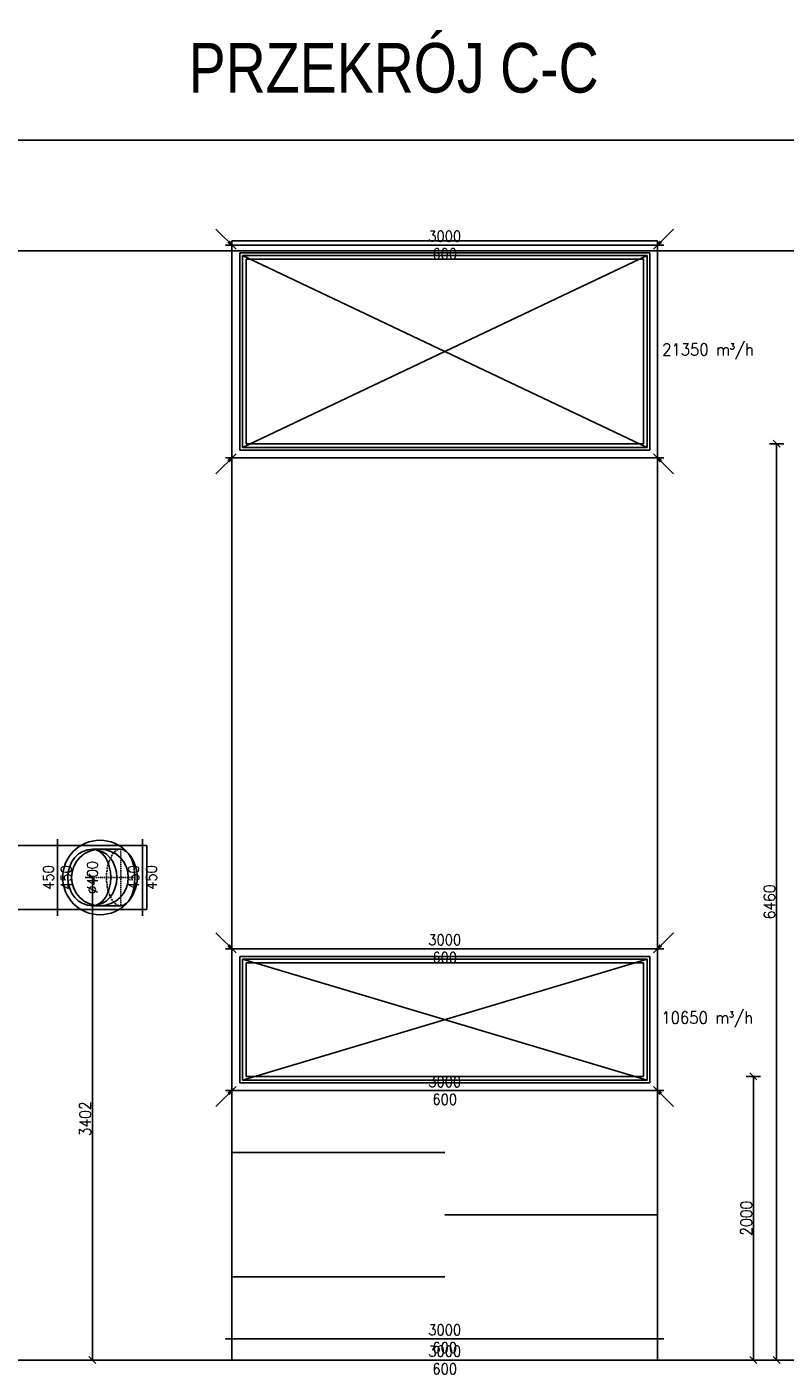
# Model space of a CAD drawing. Header units: millimetres. Extents: x -56303 to -45239, y -20463 to -4540.
# Tile 237 of 256: x -46848 to -46313, y -11360 to -10411. Entities that reach past the tile are written whole.
import ezdxf

# ---------------------------------------------------------------- set-up
doc = ezdxf.new("R2010")
doc.units = ezdxf.units.MM
doc.linetypes.add('DASHDOT', pattern=[1, 0.5, -0.25, 0, -0.25])
doc.linetypes.add('DASHED', pattern=[19.05, 12.7, -6.35])
for name, color, linetype in [('_HVAC_opis', 3, 'Continuous'), ('FLUID-N1', 7, 'Continuous'), ('FLUID-N1-75-DIM', 7, 'Continuous'), ('FLUID-N1-SYM', 7, 'Continuous'), ('FLUID-W1', 7, 'Continuous'), ('FLUID-W1-75-DIM', 7, 'Continuous'), ('FLUID-W1-85-ARRGR', 7, 'Continuous')]:
    doc.layers.add(name, color=color, linetype=linetype)
doc.layers.add('_HVAC_przekroje', color=170, linetype='Continuous', lineweight=35)
doc.styles.add('FDBES', font='simplex.shx')
doc.styles.add('OPIS1', font='ROMANS.SHX', dxfattribs={"width": 0.9})
doc.styles.get("Standard").update_dxf_attribs({"font": 'arial.ttf'})
doc.dimstyles.new('FDBES', dxfattribs={"dimscale": 50, "dimtxt": 4, "dimasz": 2.5, "dimexe": 0.8, "dimexo": 2, "dimgap": 1, "dimtad": 1, "dimdsep": 46, "dimtxsty": 'FDBES', "dimcen": 2.5, "dimclrd": 4, "dimclre": 5, "dimadec": 0, "dimazin": 0, "dimtfac": 1, "dimtmove": 0, "dimatfit": 3, "dimfxl": 1, "dimarcsym": 0})
doc.dimstyles.new('wymiarowanie', dxfattribs={"dimtxt": 8, "dimasz": 5, "dimexe": 5, "dimexo": 5, "dimgap": 1, "dimtad": 1, "dimdec": 0, "dimlfac": 10, "dimdsep": 46, "dimtxsty": 'OPIS1', "dimblk": 'OBLIQUE', "dimcen": 10, "dimclrd": 256, "dimclre": 256, "dimadec": 0, "dimazin": 0, "dimtfac": 1, "dimtdec": 0, "dimtmove": 0, "dimatfit": 3, "dimfxl": 5, "dimfxlon": 1, "dimarcsym": 0})

# ---------------------------------------------------------------- blocks, each defined once
blk = doc.blocks.new('*U1341')
at = {"color": 0, "linetype": 'ByBlock', "lineweight": -2}
for p, q in [((159.8, 200), (-40.2, 200)), ((159.8, -200), (-40.2, -200))]:
    blk.add_line(p, q, dxfattribs=at)
blk.add_ellipse((-40.2, 0), major_axis=(0, 200), ratio=0.866025, dxfattribs=at)
at = {"color": 7, "linetype": 'Continuous'}
blk.add_ellipse((-40.2, 0), major_axis=(0, 200), ratio=0.649519, start_param=3.141593, end_param=6.283185, dxfattribs=at)
at = {"color": 7, "linetype": 'DASHED'}
blk.add_ellipse((159.8, 0), major_axis=(0, 200), ratio=0.5, start_param=0, end_param=3.141593, dxfattribs=at)
at = {"color": 0, "linetype": 'ByBlock', "lineweight": -2}
blk.add_ellipse((159.8, 0), major_axis=(0, 200), ratio=0.5, start_param=3.141593, end_param=6.283185, dxfattribs=at)
at = {"layer": 'FLUID-N1-SYM', "color": 7, "linetype": 'DASHDOT'}
for p, q in [((159.8, -200), (159.8, 200)), ((-40.2, 0), (259.8, 0))]:
    blk.add_line(p, q, dxfattribs=at)
blk = doc.blocks.new('*U1389')
at = {"color": 0, "linetype": 'ByBlock', "lineweight": -2}
blk.add_circle((0, 0), 200, dxfattribs=at)
blk = doc.blocks.new('*U1388')
at = {"color": 7, "linetype": 'Continuous'}
blk.add_circle((0, 0), 262.5, dxfattribs=at)
at = {"color": 0, "linetype": 'ByBlock', "lineweight": -2}
blk.add_circle((0, 0), 200, dxfattribs=at)
blk = doc.blocks.new('*U1387')
at = {"color": 132, "linetype": 'Continuous', "lineweight": -2}
for p, q in [((-300, -270), (-300, 270)), ((300, 270), (300, -270))]:
    blk.add_line(p, q, dxfattribs=at)
at = {"color": 0, "linetype": 'ByBlock', "lineweight": -2}
for p, q in [((-300, 225), (300, 225)), ((-300, -225), (300, -225))]:
    blk.add_line(p, q, dxfattribs=at)
blk.add_circle((0, 0), 200, dxfattribs=at)
blk = doc.blocks.new('*U1373')
at = {"color": 132, "linetype": 'Continuous', "lineweight": -2}
blk.add_line((0, -270), (0, 270), dxfattribs=at)
at = {"color": 0, "linetype": 'ByBlock', "lineweight": -2}
for p, q in [((0, 225), (30, 225)), ((30, 225), (30, -225)), ((0, -225), (30, -225))]:
    blk.add_line(p, q, dxfattribs=at)
blk = doc.blocks.new('*U1372')
at = {"color": 132, "linetype": 'Continuous', "lineweight": -2}
for p, q in [((-205, -270), (-205, 270)), ((205, 270), (205, -270))]:
    blk.add_line(p, q, dxfattribs=at)
at = {"color": 0, "linetype": 'ByBlock', "lineweight": -2}
for p, q in [((-205, 225), (205, 225)), ((-205, -225), (205, -225))]:
    blk.add_line(p, q, dxfattribs=at)
blk = doc.blocks.new('*U1398')
at = {"color": 0, "linetype": 'ByBlock', "lineweight": -2}
for p, q in [((-1426, 676), (1426, 676)), ((-1426, -676), (-1426, 676)), ((1426, 676), (1426, -676)), ((1426, -676), (-1426, -676))]:
    blk.add_line(p, q, dxfattribs=at)
at = {"color": 7, "linetype": 'Continuous'}
for p, q in [((-1426, 676), (1426, -676)), ((1426, 676), (-1426, -676))]:
    blk.add_line(p, q, dxfattribs=at)
blk = doc.blocks.new('*U1397')
at = {"color": 0, "linetype": 'ByBlock', "lineweight": -2}
for p, q in [((-1426, 426), (1426, 426)), ((-1426, -426), (-1426, 426)), ((1426, 426), (1426, -426)), ((1426, -426), (-1426, -426))]:
    blk.add_line(p, q, dxfattribs=at)
at = {"color": 7, "linetype": 'Continuous'}
for p, q in [((-1426, 426), (1426, -426)), ((1426, 426), (-1426, -426))]:
    blk.add_line(p, q, dxfattribs=at)
blk = doc.blocks.new('*U1332')
at = {"color": 12, "linetype": 'Continuous', "lineweight": -2}
for p, q in [((-75, -1545), (-75, 1545)), ((75, 1545), (75, -1545))]:
    blk.add_line(p, q, dxfattribs=at)
at = {"color": 0, "linetype": 'ByBlock', "lineweight": -2}
for p, q in [((-75, 1500), (75, 1500)), ((-75, -1500), (75, -1500))]:
    blk.add_line(p, q, dxfattribs=at)
blk = doc.blocks.new('*U1331')
at = {"color": 12, "linetype": 'Continuous', "lineweight": -2}
for p, q in [((-875, -1545), (-875, 1545)), ((875, 1545), (875, -1545))]:
    blk.add_line(p, q, dxfattribs=at)
at = {"color": 0, "linetype": 'ByBlock', "lineweight": -2}
for p, q in [((-875, 1500), (875, 1500)), ((-875, -1500), (875, -1500))]:
    blk.add_line(p, q, dxfattribs=at)
at = {"color": 7, "linetype": 'Continuous'}
for p, q in [((-437.5, 1500), (-437.5, 0)), ((437.5, 1500), (437.5, 0)), ((0, -1500), (0, 0))]:
    blk.add_line(p, q, dxfattribs=at)
blk = doc.blocks.new('*U1330')
at = {"color": 12, "linetype": 'Continuous', "lineweight": -2}
for p, q in [((-500, -1545), (-500, 1545)), ((500, 1545), (500, -1545))]:
    blk.add_line(p, q, dxfattribs=at)
at = {"color": 0, "linetype": 'ByBlock', "lineweight": -2}
for p, q in [((-500, 1500), (500, 1500)), ((-400, -1400), (-400, 1400)), ((-400, 1400), (400, 1400)), ((400, 1400), (400, -1400)), ((400, -1400), (-400, -1400)), ((-500, -1500), (500, -1500))]:
    blk.add_line(p, q, dxfattribs=at)
at = {"color": 7, "linetype": 'Continuous'}
for p, q in [((-445, -1445), (-445, 1445)), ((-445, 1445), (445, 1445)), ((445, 1445), (445, -1445)), ((445, -1445), (-445, -1445))]:
    blk.add_line(p, q, dxfattribs=at)
blk = doc.blocks.new('*U1329')
at = {"color": 12, "linetype": 'Continuous', "lineweight": -2}
for p, q in [((-1730, -1545), (-1730, 1545)), ((1730, 1545), (1730, -1545))]:
    blk.add_line(p, q, dxfattribs=at)
at = {"color": 0, "linetype": 'ByBlock', "lineweight": -2}
for p, q in [((-1730, 1500), (1730, 1500)), ((-1730, -1500), (1730, -1500))]:
    blk.add_line(p, q, dxfattribs=at)
blk = doc.blocks.new('*U1328')
at = {"color": 12, "linetype": 'Continuous', "lineweight": -2}
for p, q in [((-750, -1545), (-750, 1545)), ((750, 1545), (750, -1545))]:
    blk.add_line(p, q, dxfattribs=at)
at = {"color": 0, "linetype": 'ByBlock', "lineweight": -2}
for p, q in [((-750, 1500), (750, 1500)), ((-650, -1400), (-650, 1400)), ((-650, 1400), (650, 1400)), ((650, 1400), (650, -1400)), ((650, -1400), (-650, -1400)), ((-750, -1500), (750, -1500))]:
    blk.add_line(p, q, dxfattribs=at)
at = {"color": 7, "linetype": 'Continuous'}
for p, q in [((-695, -1445), (-695, 1445)), ((-695, 1445), (695, 1445)), ((695, 1445), (695, -1445)), ((695, -1445), (-695, -1445))]:
    blk.add_line(p, q, dxfattribs=at)
blk = doc.blocks.new('*U1327')
at = {"color": 12, "linetype": 'Continuous', "lineweight": -2}
blk.add_line((0, -1545), (0, 1545), dxfattribs=at)
at = {"color": 0, "linetype": 'ByBlock', "lineweight": -2}
for p, q in [((0, 1500), (30, 1500)), ((30, 1500), (30, -1500)), ((0, -1500), (30, -1500))]:
    blk.add_line(p, q, dxfattribs=at)
blk = doc.blocks.new('_Oblique')
at = {"color": 0, "linetype": 'ByBlock', "lineweight": -2}
blk.add_line((-0.5, -0.5), (0.5, 0.5), dxfattribs=at)
blk = doc.blocks.new('*D1408')
at = {"layer": '_HVAC_opis', "lineweight": -2}
for p, q in [((-46801.54, -11011.06), (-46806.54, -11011.06)), ((-46801.54, -11011.06), (-46801.54, -11351.26)), ((-46796.54, -11351.26), (-46806.54, -11351.26))]:
    blk.add_line(p, q, dxfattribs=at)
at = {"layer": 'Defpoints', "color": 0}
for p in [(-46801.54, -11011.06), (-46801.54, -11351.26), (-46630.31, -11351.26)]:
    blk.add_point(p, dxfattribs=at)
at = {"layer": '_HVAC_opis', "lineweight": -2, "xscale": 5, "yscale": 5, "zscale": 5}
for p, rotation in [((-46801.54, -11011.06), 90), ((-46801.54, -11351.26), 270)]:
    blk.add_blockref('_Oblique', p, dxfattribs=dict(at, rotation=rotation))
at = {"layer": '_HVAC_opis', "color": 0, "insert": (-46806.54, -11181.16), "char_height": 8, "attachment_point": 5, "rotation": 90, "style": 'OPIS1'}
blk.add_mtext('3402', dxfattribs=at)
blk = doc.blocks.new('*D1409')
at = {"layer": '_HVAC_opis', "lineweight": -2}
for p, q in [((-46340.61, -11151.26), (-46330.61, -11151.26)), ((-46335.61, -11151.26), (-46335.61, -11351.26)), ((-46340.61, -11351.26), (-46330.61, -11351.26))]:
    blk.add_line(p, q, dxfattribs=at)
at = {"layer": 'Defpoints', "color": 0}
for p in [(-46413.18, -11151.26), (-46568.89, -11351.26), (-46335.61, -11351.26)]:
    blk.add_point(p, dxfattribs=at)
at = {"layer": '_HVAC_opis', "lineweight": -2, "xscale": 5, "yscale": 5, "zscale": 5}
for p, rotation in [((-46335.61, -11151.26), 90), ((-46335.61, -11351.26), 270)]:
    blk.add_blockref('_Oblique', p, dxfattribs=dict(at, rotation=rotation))
at = {"layer": '_HVAC_opis', "color": 0, "insert": (-46340.61, -11251.26), "char_height": 8, "attachment_point": 5, "rotation": 90, "style": 'OPIS1'}
blk.add_mtext('2000', dxfattribs=at)
blk = doc.blocks.new('*D1415')
at = {"layer": '_HVAC_opis', "lineweight": -2}
for p, q in [((-46324.26, -10705.26), (-46314.26, -10705.26)), ((-46319.26, -10705.26), (-46319.26, -11351.26)), ((-46324.26, -11351.26), (-46314.26, -11351.26))]:
    blk.add_line(p, q, dxfattribs=at)
at = {"layer": 'Defpoints', "color": 0}
for p in [(-46448.36, -10705.26), (-46335.61, -11351.26), (-46319.26, -11351.26)]:
    blk.add_point(p, dxfattribs=at)
at = {"layer": '_HVAC_opis', "lineweight": -2, "xscale": 5, "yscale": 5, "zscale": 5}
for p, rotation in [((-46319.26, -10705.26), 90), ((-46319.26, -11351.26), 270)]:
    blk.add_blockref('_Oblique', p, dxfattribs=dict(at, rotation=rotation))
at = {"layer": '_HVAC_opis', "color": 0, "insert": (-46324.26, -11028.26), "char_height": 8, "attachment_point": 5, "rotation": 90, "style": 'OPIS1'}
blk.add_mtext('6460', dxfattribs=at)

msp = doc.modelspace()

# ---------------------------------------------------------------- linework, layer by layer
at = {"layer": '_HVAC_opis', "color": 252}
for p, q in [((-45238.82, -10491.26), (-47714.05, -10491.26)), ((-45238.82, -10569.26), (-47714.05, -10569.26)), ((-45238.82, -11351.26), (-47714.05, -11351.26))]:
    msp.add_line(p, q, dxfattribs=at)

# ---------------------------------------------------------------- block references
at = {"layer": 'FLUID-N1', "color": 132, "linetype": 'Continuous', "xscale": 0.09999999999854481, "yscale": 0.1000000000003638, "zscale": 0.1}
for name, p in [('*U1372', (-46846.68, -11011.06)), ('*U1388', (-46796.18, -11011.06)), ('*U1373', (-46766.18, -11011.06)), ('*U1341', (-46797.52, -11011.06)), ('*U1389', (-46796.18, -11011.06))]:
    msp.add_blockref(name, p, dxfattribs=at)
at = {"layer": 'FLUID-N1', "color": 132, "linetype": 'Continuous', "xscale": 0.1000000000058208, "yscale": 0.1000000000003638, "zscale": 0.1, "rotation": 180}
msp.add_blockref('*U1387', (-46796.18, -11011.06), dxfattribs=at)
at = {"layer": 'FLUID-W1', "color": 12, "linetype": 'Continuous', "zscale": 0.1, "rotation": 90}
for name, p, xscale, yscale in [('*U1327', (-46553.18, -10565.26), 0.09999999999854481, 0.09999999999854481), ('*U1328', (-46553.18, -10640.26), 0.09999999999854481, 0.09999999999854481), ('*U1329', (-46553.18, -10888.26), 0.09999999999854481, 0.09999999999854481), ('*U1330', (-46553.18, -11111.26), 0.09999999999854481, 0.09999999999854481), ('*U1331', (-46553.18, -11248.76), 0.1000000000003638, 0.1000000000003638), ('*U1332', (-46553.18, -11343.76), 0.1000000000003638, 0.1000000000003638)]:
    msp.add_blockref(name, p, dxfattribs=dict(at, xscale=xscale, yscale=yscale))
at = {"layer": 'FLUID-W1', "color": 12, "linetype": 'Continuous', "xscale": 0.09999999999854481, "yscale": 0.1000000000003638, "zscale": 0.1}
for name, p in [('*U1398', (-46553.18, -10640.26)), ('*U1397', (-46553.18, -11111.26))]:
    msp.add_blockref(name, p, dxfattribs=at)

# ---------------------------------------------------------------- texts
at = {"layer": '_HVAC_przekroje', "width": 0.8}
msp.add_text('PRZEKRÓJ C-C', height=35, dxfattribs=at).set_placement((-46733.67, -10457.79))
at = {"layer": 'FLUID-N1-75-DIM', "color": 61, "char_height": 7.5, "attachment_point": 5, "rotation": 90, "style": 'OPIS1'}
for s, insert in [('∅400\\P', (-46801.54, -11011.06)), ('450\\P450', (-46826.18, -11011.06)), ('450\\P450', (-46766.18, -11011.06))]:
    msp.add_mtext(s, dxfattribs=dict(at, insert=insert))
at = {"layer": 'FLUID-W1-75-DIM', "color": 61, "char_height": 7.5, "attachment_point": 5, "style": 'OPIS1'}
for insert in [(-46553.18, -10565.26), (-46553.18, -10565.26), (-46553.18, -11061.26), (-46553.18, -11161.26), (-46553.18, -11336.26), (-46553.18, -11351.26)]:
    msp.add_mtext('3000\\P600', dxfattribs=dict(at, insert=insert))
at = {"layer": 'FLUID-W1-85-ARRGR', "color": 3, "char_height": 8.5, "attachment_point": 5, "style": 'OPIS1'}
for s, insert in [('21350 m{\\A2;\\H0.5x;3}/h\\P', (-46367.66, -10640.26)), ('10650 m{\\A2;\\H0.5x;3}/h\\P', (-46368.21, -11111.26))]:
    msp.add_mtext(s, dxfattribs=dict(at, insert=insert))

# ---------------------------------------------------------------- dimensions: what is measured, and where the dimension line sits
at = {"layer": '_HVAC_opis'}
for base, p1, p2, picture, middle in [((-46319.26, -11351.26), (-46448.36, -10705.26), (-46335.61, -11351.26), '*D1415', (-46324.26, -11028.26)), ((-46801.54, -11351.26), (-46801.54, -11011.06), (-46630.31, -11351.26), '*D1408', (-46806.54, -11181.16)), ((-46335.61, -11351.26), (-46413.18, -11151.26), (-46568.89, -11351.26), '*D1409', (-46340.61, -11251.26))]:
    dim = msp.add_linear_dim(base=base, p1=p1, p2=p2, angle=90, dimstyle='wymiarowanie', dxfattribs=at)
    dim.commit()
    dim.dimension.update_dxf_attribs({"geometry": picture, "text_midpoint": middle})

# ---------------------------------------------------------------- leaders
at = {"layer": 'FLUID-W1-85-ARRGR'}
for points in [[(-46700.25, -10568.19), (-46714.39, -10554.04)], [(-46406.11, -10568.19), (-46391.96, -10554.04)], [(-46700.25, -10712.33), (-46714.39, -10726.47)], [(-46406.11, -10712.33), (-46391.96, -10726.47)], [(-46700.25, -11064.19), (-46714.39, -11050.04)], [(-46406.11, -11064.19), (-46391.96, -11050.04)], [(-46700.25, -11158.33), (-46714.39, -11172.47)], [(-46406.11, -11158.33), (-46391.96, -11172.47)]]:
    msp.add_leader(points, dimstyle='FDBES', override={"dimscale": 3, "dimclrd": 3}, dxfattribs=at)

doc.saveas('drawing.dxf')
